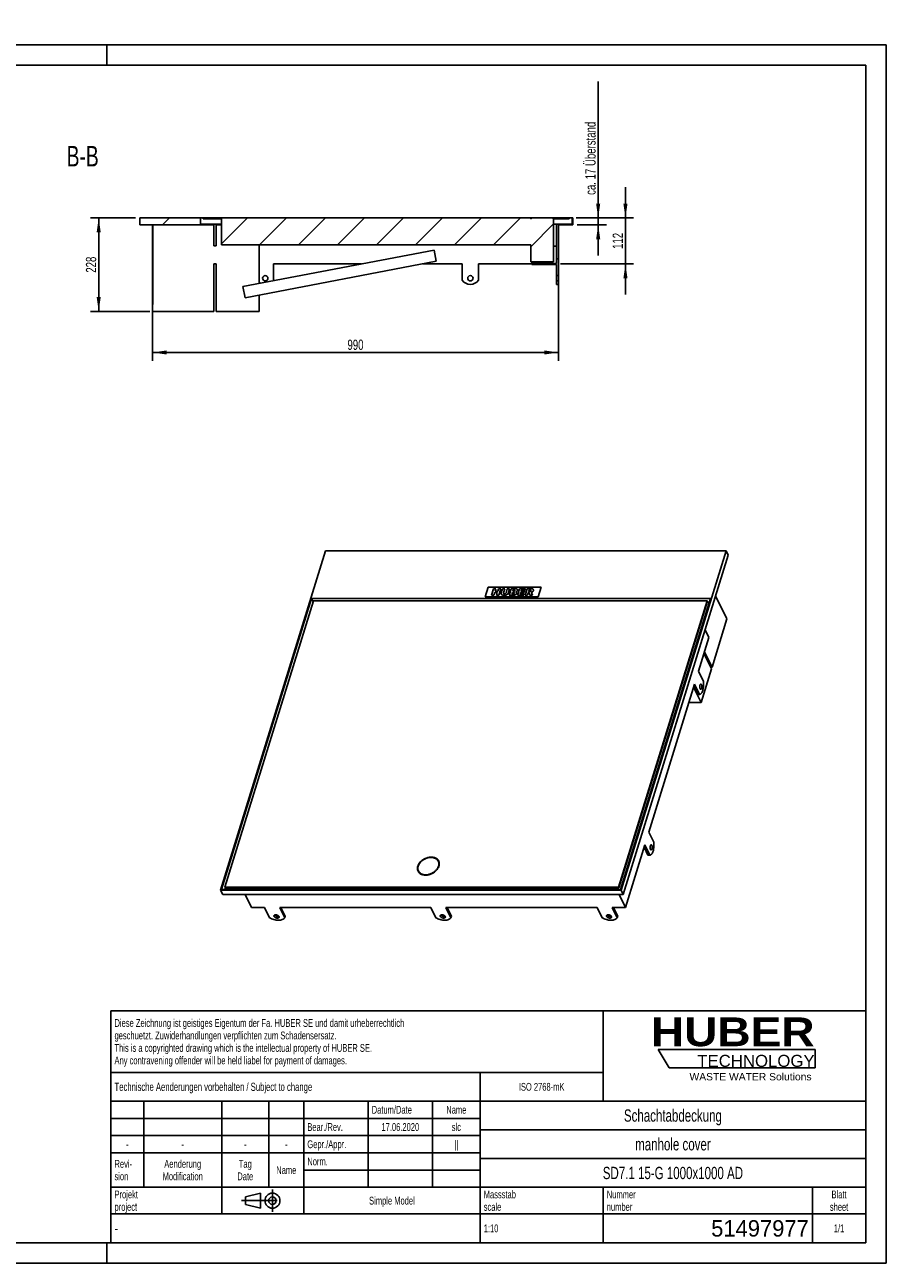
# Model space of a CAD drawing. Header units: millimetres. Extents: x 0 to 4200, y 0 to 3019.
# Tile 2 of 2: x 2100 to 4200, y 0 to 3019. Entities that reach past the tile are written whole.
import ezdxf

# ---------------------------------------------------------------- set-up
doc = ezdxf.new("R2010")
doc.units = ezdxf.units.MM
doc.header["$LTSCALE"] = 231
doc.linetypes.add('CENTER', pattern=[0.6, 0.375, -0.075, 0.075, -0.075])
doc.layers.get('0').update_dxf_attribs({"linetype": 'CONTINUOUS'})
for name, color, linetype in [('_2D-BEM', 7, 'CONTINUOUS'), ('_ACHSEN', 7, 'CONTINUOUS'), ('_KURVEN', 7, 'CONTINUOUS'), ('_ZEICHNUNGSELEM', 7, 'CONTINUOUS'), ('HUBER_Logo_BL2', 7, 'CONTINUOUS')]:
    doc.layers.add(name, color=color, linetype=linetype)
doc.styles.get("Standard").update_dxf_attribs({"font": 'txt', "width": 0.7})
doc.styles.add('TEXTSTYLE_2', font='ariblk.ttf')
doc.styles.add('TEXTSTYLE_3', font='arial.ttf')
doc.styles.add('TEXTSTYLE_4', font='txt', dxfattribs={"width": 0.8})
doc.styles.add('TEXTSTYLE_5', font='txt')
doc.dimstyles.new('DIMSTYLE_1', dxfattribs={"dimtxt": 25, "dimasz": 35, "dimexe": 2, "dimexo": 1, "dimtad": 1, "dimdec": 1, "dimtxsty": 'Standard', "dimblk": '_FILLED', "dimblk1": '_FILLED', "dimblk2": '_FILLED', "dimcen": 0.09, "dimadec": 1, "dimazin": 2, "dimtp": 0.5, "dimtm": 0.5, "dimtfac": 1, "dimtdec": 1, "dimtofl": 0, "dimtmove": 0, "dimatfit": 3, "dimldrblk": '_FILLED', "dimfxl": 1, "dimtolj": 1, "dimarcsym": 0})
doc.dimstyles.new('DIMSTYLE_3', dxfattribs={"dimtxt": 25, "dimasz": 35, "dimexe": 2, "dimexo": 1, "dimtad": 1, "dimdec": 1, "dimtxsty": 'Standard', "dimblk": '_FILLED', "dimblk1": '_FILLED', "dimblk2": '_FILLED', "dimcen": 0.09, "dimadec": 1, "dimazin": 2, "dimtp": 0.8, "dimtm": 0.8, "dimtfac": 1, "dimtdec": 1, "dimtofl": 0, "dimtmove": 0, "dimatfit": 3, "dimldrblk": '_FILLED', "dimfxl": 1, "dimtolj": 1, "dimarcsym": 0})
doc.dimstyles.new('DIMSTYLE_4', dxfattribs={"dimtxt": 25, "dimasz": 35, "dimexe": 2, "dimexo": 1, "dimtad": 1, "dimdec": 1, "dimtxsty": 'Standard', "dimblk": '_FILLED', "dimblk1": '_FILLED', "dimblk2": '_FILLED', "dimcen": 0.09, "dimadec": 1, "dimazin": 2, "dimtp": 0.3, "dimtm": 0.3, "dimtfac": 1, "dimtdec": 1, "dimtofl": 0, "dimtmove": 0, "dimatfit": 3, "dimldrblk": '_FILLED', "dimfxl": 1, "dimtolj": 1, "dimarcsym": 0})
doc.dimstyles.new('DIMSTYLE_5', dxfattribs={"dimtxt": 25, "dimasz": 35, "dimexe": 2, "dimexo": 1, "dimtad": 1, "dimdec": 1, "dimtxsty": 'Standard', "dimblk": '_FILLED', "dimblk1": '_FILLED', "dimblk2": '_FILLED', "dimcen": 0.09, "dimadec": 1, "dimazin": 2, "dimtp": 0.2, "dimtm": 0.2, "dimtfac": 1, "dimtdec": 1, "dimtofl": 0, "dimtmove": 0, "dimatfit": 3, "dimldrblk": '_FILLED', "dimfxl": 1, "dimtolj": 1, "dimarcsym": 0})

# ---------------------------------------------------------------- blocks, each defined once
blk = doc.blocks.new('HUBER_LOGO_BL2', base_point=(3837.5, 503.7))
at = {"layer": 'HUBER_Logo_BL2', "color": 5, "linetype": 'Continuous'}
for p, q in [((4026.4, 521), (3643.9, 521)), ((3643.9, 521), (3670.9, 476)), ((4026.4, 521), (4026.4, 476)), ((3670.9, 476), (4026.4, 476))]:
    blk.add_line(p, q, dxfattribs=at)
at = {"layer": 'HUBER_Logo_BL2', "color": 2, "linetype": 'Continuous', "attachment_point": 3, "line_spacing_factor": 0.78}
for s, insert, char_height, width, style in [('HUBER\\P\\fArial;\\H29.25;TECHNOLOGY ', (4025.4, 599.1), 70.2, 387.672, 'TEXTSTYLE_2'), ('WASTE WATER Solutions', (4018, 463.6), 18, 297.033, 'TEXTSTYLE_3')]:
    blk.add_mtext(s, dxfattribs=dict(at, insert=insert, char_height=char_height, width=width, style=style))
blk = doc.blocks.new('_FILLED')
at = {"color": 0, "linetype": 'ByBlock'}
blk.add_solid([(0, 0), (-1, 0.143), (-1, -0.143)], dxfattribs=at)
blk = doc.blocks.new('*D2')
at = {"layer": '_2D-BEM', "color": 2, "linetype": 'Continuous', "transparency": 16777216}
for p, q in [((2370.2, 2547.9), (2260.2, 2547.9)), ((2280.2, 2547.9), (2280.2, 2433.9)), ((2280.2, 2319.9), (2280.2, 2433.9)), ((2404.5, 2319.9), (2260.2, 2319.9))]:
    blk.add_line(p, q, dxfattribs=at)
at = {"layer": '_2D-BEM', "color": 2, "linetype": 'Continuous', "transparency": 16777216, "xscale": 35, "yscale": 35, "zscale": 35}
for p, rotation in [((2280.2, 2547.9), 90), ((2280.2, 2319.9), 270)]:
    blk.add_blockref('_FILLED', p, dxfattribs=dict(at, rotation=rotation))
at = {"layer": '_2D-BEM', "color": 2, "linetype": 'Continuous', "transparency": 16777216, "insert": (2249, 2433.9), "char_height": 25, "width": 88.393, "attachment_point": 2, "rotation": 90, "line_spacing_factor": 0.9}
blk.add_mtext('228', dxfattribs=at)
blk = doc.blocks.new('*D6')
at = {"layer": '_2D-BEM', "color": 2, "linetype": 'Continuous', "transparency": 16777216}
for p, q in [((3401.2, 2397.4), (3401.2, 2199.9)), ((2411.2, 2326.9), (2411.2, 2199.9)), ((2411.2, 2219.9), (2906.2, 2219.9)), ((3401.2, 2219.9), (2906.2, 2219.9))]:
    blk.add_line(p, q, dxfattribs=at)
at = {"layer": '_2D-BEM', "color": 2, "linetype": 'Continuous', "transparency": 16777216, "xscale": 35, "yscale": 35, "zscale": 35, "rotation": 180}
blk.add_blockref('_FILLED', (2411.2, 2219.9), dxfattribs=at)
at = {"layer": '_2D-BEM', "color": 2, "linetype": 'Continuous', "transparency": 16777216, "xscale": 35, "yscale": 35, "zscale": 35}
blk.add_blockref('_FILLED', (3401.2, 2219.9), dxfattribs=at)
at = {"layer": '_2D-BEM', "color": 2, "linetype": 'Continuous', "transparency": 16777216, "insert": (2906.2, 2251.2), "char_height": 25, "width": 88.393, "attachment_point": 2, "line_spacing_factor": 0.9}
blk.add_mtext('990', dxfattribs=at)
blk = doc.blocks.new('*D7')
at = {"layer": '_2D-BEM', "color": 2, "linetype": 'Continuous', "transparency": 16777216}
for p, q in [((3564.3, 2547.9), (3564.3, 2622.9)), ((3564.3, 2622.9), (3564.3, 2491.9)), ((3444.2, 2547.9), (3584.3, 2547.9)), ((3564.3, 2360.9), (3564.3, 2491.9)), ((3406.2, 2435.9), (3584.3, 2435.9)), ((3564.3, 2435.9), (3564.3, 2360.9))]:
    blk.add_line(p, q, dxfattribs=at)
at = {"layer": '_2D-BEM', "color": 2, "linetype": 'Continuous', "transparency": 16777216, "xscale": 35, "yscale": 35, "zscale": 35}
for p, rotation in [((3564.3, 2547.9), 270), ((3564.3, 2435.9), 90)]:
    blk.add_blockref('_FILLED', p, dxfattribs=dict(at, rotation=rotation))
at = {"layer": '_2D-BEM', "color": 2, "linetype": 'Continuous', "transparency": 16777216, "insert": (3533.1, 2491.9), "char_height": 25, "width": 72.321, "attachment_point": 2, "rotation": 90, "line_spacing_factor": 0.9}
blk.add_mtext('112', dxfattribs=at)
blk = doc.blocks.new('*D10')
at = {"layer": '_2D-BEM', "color": 2, "linetype": 'Continuous', "transparency": 16777216}
for p, q in [((3497.8, 2547.9), (3497.8, 2880.5)), ((3497.8, 2880.5), (3497.8, 2539.4)), ((3446.2, 2547.9), (3517.8, 2547.9)), ((3497.8, 2455.9), (3497.8, 2539.4)), ((3446.2, 2530.9), (3517.8, 2530.9)), ((3497.8, 2530.9), (3497.8, 2455.9))]:
    blk.add_line(p, q, dxfattribs=at)
at = {"layer": '_2D-BEM', "color": 2, "linetype": 'Continuous', "transparency": 16777216, "xscale": 35, "yscale": 35, "zscale": 35}
for p, rotation in [((3497.8, 2547.9), 270), ((3497.8, 2530.9), 90)]:
    blk.add_blockref('_FILLED', p, dxfattribs=dict(at, rotation=rotation))
at = {"layer": '_2D-BEM', "color": 2, "linetype": 'Continuous', "transparency": 16777216, "insert": (3466.5, 2604.1), "char_height": 25, "width": 414.643, "attachment_point": 1, "rotation": 90, "line_spacing_factor": 0.9}
blk.add_mtext('ca. 17 Überstand', dxfattribs=at)
blk = doc.blocks.new('PROJEKTIONSMETHODE_1_BL3', base_point=(2680, 152.5))
at = {"color": 2, "linetype": 'CENTER'}
for p, q in [((2628.7, 152.5), (2731.3, 152.5)), ((2703.8, 180), (2703.8, 125))]:
    blk.add_line(p, q, dxfattribs=at)
at = {"color": 2, "linetype": 'Continuous'}
for p, q in [((2637.8, 161.7), (2674.5, 170.8)), ((2637.8, 143.3), (2637.8, 161.7)), ((2674.5, 134.2), (2674.5, 170.8)), ((2637.8, 143.3), (2674.5, 134.2))]:
    blk.add_line(p, q, dxfattribs=at)
for radius in [18.3, 9.17]:
    blk.add_circle((2703.8, 152.5), radius, dxfattribs=at)
blk = doc.blocks.new('*T15')
at = {"color": 3, "linetype": 'Continuous'}
for p, q in [((0, 0), (1840, 0)), ((0, 0), (0, -565)), ((1200, 0), (1200, -220)), ((1840, 0), (1840, -565)), ((0, -150), (1200, -150)), ((900, -150), (900, -565)), ((0, -220), (1840, -220)), ((80, -220), (80, -430)), ((270, -220), (270, -495)), ((385, -220), (385, -430)), ((470, -220), (470, -495)), ((627, -220), (627, -430)), ((784, -220), (784, -430)), ((0, -262), (900, -262)), ((900, -290), (1840, -290)), ((0, -304), (900, -304)), ((0, -346), (900, -346)), ((900, -360), (1840, -360)), ((470, -388), (900, -388)), ((0, -430), (1840, -430)), ((1200, -430), (1200, -565)), ((1710, -430), (1710, -565)), ((0, -495), (1840, -495)), ((0, -565), (1840, -565))]:
    blk.add_line(p, q, dxfattribs=at)
at = {"layer": '_ZEICHNUNGSELEM', "color": 2, "linetype": 'Continuous', "line_spacing_factor": 0.96}
for s, insert, char_height, width, attachment_point in [('Diese Zeichnung ist geistiges Eigentum der Fa. HUBER SE und damit urheberrechtlich \\Pgeschuetzt. Zuwiderhandlungen verpflichten zum Schadensersatz.\\PThis is a copyrighted drawing which is the intellectual property of HUBER SE.\\PAny contravening offender will be held liabel for payment of damages.', (8.75, -19.9), 19, 2214.8571, 1), ('Technische Aenderungen vorbehalten / Subject to change', (8.75, -175), 20, 1524.7619, 1), ('ISO 2768-mK', (1050, -175.5), 19, 332.9524, 2), ('Datum/Date', (635.75, -231.5), 19, 292.2381, 1), ('Name', (842, -231.5), 19, 126.6667, 2), ('Schachtabdeckung', (1370, -240), 30, 680, 2), ('Bear./Rev.', (478.75, -273.5), 19, 272.3333, 1), ('17.06.2020', (705.5, -273.5), 19, 281.381, 2), ('slc', (842, -273.5), 19, 77.8095, 2), ('-', (40, -315.5), 19, 34.381, 2), ('-', (175, -315.5), 19, 34.381, 2), ('-', (327.5, -315.5), 19, 34.381, 2), ('-', (427.5, -315.5), 19, 34.381, 2), ('Gepr./Appr.', (478.75, -315.5), 19, 299.4762, 1), ('||', (842, -315.5), 19, 50.6667, 2), ('manhole cover', (1370, -310), 30, 564.2857, 2), ('Revi-\\Psion', (8.75, -363.3), 19, 138.4286, 1), ('Aenderung\\PModification', (175, -363.3), 19, 295.8571, 2), ('Norm. ', (478.75, -357.5), 19, 175.5238, 1), ('Tag\\PDate', (327.5, -363.3), 19, 110.381, 2), ('Name', (427.5, -378.5), 19, 126.6667, 2), ('SD7.1 15-G 1000x1000 AD', (1370, -380), 30, 1037.1429, 2), ('Projekt\\Pproject', (8.75, -437.8), 19, 183.6667, 1), ('Simple Model', (685, -453), 19, 328.4286, 2), ('Massstab\\Pscale', (908.75, -437.8), 19, 224.381, 1), ('Nummer\\Pnumber', (1208.75, -437.8), 19, 186.381, 1), ('Blatt\\Psheet', (1775, -437.8), 19, 130.2857, 2), ('1:10', (908.75, -520.5), 19, 94.0952, 1), ('1/1', (1775, -520.5), 19, 79.619, 2)]:
    blk.add_mtext(s, dxfattribs=dict(at, insert=insert, char_height=char_height, width=width, attachment_point=attachment_point))
for s, insert, char_height, width, attachment_point, style in [('51497977', (1701.25, -510), 40, 553.3333, 3, 'TEXTSTYLE_5'), ('-', (8.75, -517.5), 25, 18.3333, 1, 'TEXTSTYLE_4')]:
    blk.add_mtext(s, dxfattribs=dict(at, insert=insert, char_height=char_height, width=width, attachment_point=attachment_point, style=style))

msp = doc.modelspace()

# ---------------------------------------------------------------- hatches: boundary and pattern name
at = {"linetype": 'Continuous'}
h = msp.add_hatch(dxfattribs=at)
h.set_pattern_fill('B', color=2, scale=67.229537, angle=45, style=0, pattern_type=0)
h.set_pattern_definition([(45, (0, 0), (-47.5385, 47.5385), [])])
edge = h.paths.add_edge_path()
edge.add_line((2380.24, 2530.92), (2411.24, 2530.92))
edge.add_line((2380.24, 2530.92), (2380.24, 2547.92))
edge.add_line((2528.24, 2547.92), (2380.24, 2547.92))
edge.add_line((2528.24, 2532.92), (2528.24, 2547.92))
edge.add_line((2566.24, 2532.92), (2528.24, 2532.92))
edge.add_line((2566.24, 2479.92), (2566.24, 2532.92))
edge.add_line((2561.24, 2479.92), (2566.24, 2479.92))
edge.add_line((2561.24, 2479.92), (2561.24, 2530.92))
edge.add_line((2412.24, 2530.92), (2561.24, 2530.92))
edge.add_line((2412.24, 2336.92), (2412.24, 2530.92))
edge.add_line((2412.24, 2336.92), (2411.24, 2336.92))
edge.add_line((2411.24, 2530.92), (2411.24, 2336.92))
edge = h.paths.add_edge_path()
edge.add_line((3401.24, 2530.92), (3436.24, 2530.92))
edge.add_line((3401.24, 2530.92), (3401.24, 2407.42))
edge.add_line((3401.24, 2407.42), (3396.24, 2407.42))
edge.add_line((3396.24, 2407.42), (3396.24, 2434.42))
edge.add_line((3396.24, 2434.42), (3336.24, 2434.42))
edge.add_line((3336.24, 2434.42), (3336.24, 2436.42))
edge.add_line((3396.24, 2436.42), (3336.24, 2436.42))
edge.add_line((3396.24, 2436.42), (3396.24, 2532.92))
edge.add_line((3434.24, 2532.92), (3396.24, 2532.92))
edge.add_line((3434.24, 2532.92), (3434.24, 2547.92))
edge.add_line((3436.24, 2547.92), (3434.24, 2547.92))
edge.add_line((3436.24, 2547.92), (3436.24, 2530.92))
edge = h.paths.add_edge_path()
edge.add_line((3401.24, 2394.42), (3401.24, 2385.92))
edge.add_line((3401.24, 2385.92), (3396.24, 2385.92))
edge.add_line((3396.24, 2385.92), (3396.24, 2394.42))
edge.add_line((3401.24, 2394.42), (3396.24, 2394.42))
edge = h.paths.add_edge_path()
edge.add_line((3427.24, 2547.92), (3389.24, 2547.92))
edge.add_line((3427.24, 2545.92), (3427.24, 2547.92))
edge.add_line((3427.24, 2545.92), (3389.24, 2545.92))
edge.add_line((3389.24, 2545.92), (3389.24, 2547.92))
edge = h.paths.add_edge_path()
edge.add_line((3333.24, 2547.92), (2535.24, 2547.92))
edge.add_line((3333.24, 2545.92), (3333.24, 2547.92))
edge.add_line((3334.24, 2545.92), (3333.24, 2545.92))
edge.add_line((3334.24, 2547.92), (3334.24, 2545.92))
edge.add_line((3388.24, 2547.92), (3334.24, 2547.92))
edge.add_line((3388.24, 2547.92), (3388.24, 2545.92))
edge.add_line((3389.24, 2545.92), (3388.24, 2545.92))
edge.add_line((3389.24, 2440.92), (3389.24, 2545.92))
edge.add_line((3389.24, 2440.92), (3333.24, 2440.92))
edge.add_line((3333.24, 2440.92), (3333.24, 2481.92))
edge.add_line((2579.74, 2481.92), (3333.24, 2481.92))
edge.add_line((2579.74, 2545.92), (2579.74, 2481.92))
edge.add_line((2579.74, 2545.92), (2535.24, 2545.92))
edge.add_line((2535.24, 2545.92), (2535.24, 2547.92))

# ---------------------------------------------------------------- linework, layer by layer
at = {"color": 7, "linetype": 'Continuous'}
for p, q in [((0, 2970), (4200, 2970)), ((4200, 0), (4200, 2970)), ((2528.24, 2547.92), (2380.24, 2547.92)), ((2380.24, 2530.92), (2380.24, 2547.92)), ((2528.24, 2532.92), (2528.24, 2547.92)), ((2535.24, 2547.92), (2528.24, 2547.92)), ((3333.24, 2547.92), (2535.24, 2547.92)), ((2535.24, 2545.92), (2535.24, 2547.92)), ((2579.74, 2545.92), (2535.24, 2545.92)), ((2579.74, 2545.92), (2579.74, 2481.92)), ((3333.24, 2547.92), (3334.2, 2547.92)), ((3333.24, 2545.92), (3333.24, 2547.92)), ((3334.24, 2545.92), (3333.24, 2545.92)), ((3334.2, 2547.92), (3334.24, 2547.92)), ((3334.24, 2547.92), (3334.24, 2545.92)), ((3361.24, 2547.92), (3334.24, 2547.92)), ((3388.24, 2547.92), (3361.24, 2547.92)), ((3388.24, 2547.92), (3388.24, 2545.92)), ((3388.24, 2547.92), (3388.29, 2547.92)), ((3389.24, 2545.92), (3388.24, 2545.92)), ((3388.29, 2547.92), (3389.24, 2547.92)), ((3427.24, 2547.92), (3389.24, 2547.92)), ((3389.24, 2545.92), (3389.24, 2547.92)), ((3389.24, 2440.92), (3389.24, 2545.92)), ((3427.24, 2545.92), (3389.24, 2545.92)), ((3434.24, 2547.92), (3427.24, 2547.92)), ((3427.24, 2545.92), (3427.24, 2547.92)), ((3436.24, 2547.92), (3434.24, 2547.92)), ((3434.24, 2532.92), (3434.24, 2547.92)), ((3436.24, 2547.92), (3436.24, 2530.92)), ((2380.24, 2530.92), (2411.24, 2530.92)), ((2411.24, 2530.92), (2411.24, 2336.92)), ((2412.24, 2336.92), (2412.24, 2530.92)), ((2412.24, 2530.92), (2561.24, 2530.92)), ((2566.24, 2532.92), (2528.24, 2532.92)), ((2561.24, 2479.92), (2561.24, 2530.92)), ((2566.24, 2479.92), (2566.24, 2532.92)), ((2579.74, 2532.92), (2566.24, 2532.92)), ((2579.74, 2530.92), (2566.24, 2530.92)), ((3396.24, 2532.92), (3389.24, 2532.92)), ((3434.24, 2532.92), (3396.24, 2532.92)), ((3396.24, 2436.42), (3396.24, 2532.92)), ((3401.24, 2530.92), (3436.24, 2530.92)), ((3401.24, 2530.92), (3401.24, 2407.42)), ((2561.24, 2479.92), (2566.24, 2479.92)), ((2579.74, 2481.92), (3333.24, 2481.92)), ((2671.24, 2481.92), (2671.24, 2388.24)), ((3333.24, 2440.92), (3333.24, 2481.92)), ((3396.24, 2479.42), (3389.24, 2479.42)), ((2631.62, 2380.68), (3098.02, 2469.68)), ((3103.27, 2442.17), (3098.02, 2469.68)), ((2561.24, 2435.92), (2561.24, 2319.92)), ((2561.24, 2435.92), (2566.24, 2435.92)), ((2566.24, 2435.92), (2566.24, 2319.92)), ((2636.87, 2353.17), (3103.27, 2442.17)), ((3389.24, 2440.92), (3333.24, 2440.92)), ((3336.24, 2436.42), (3336.24, 2440.92)), ((3396.24, 2436.42), (3336.24, 2436.42)), ((3336.24, 2434.42), (3336.24, 2436.42)), ((3396.24, 2434.42), (3336.24, 2434.42)), ((3396.24, 2407.42), (3396.24, 2434.42)), ((3396.24, 2407.42), (3396.24, 2400.92)), ((3401.24, 2407.42), (3396.24, 2407.42)), ((3396.24, 2400.92), (3396.24, 2394.42)), ((3396.24, 2385.92), (3396.24, 2394.42)), ((3401.24, 2394.42), (3396.24, 2394.42)), ((3401.24, 2385.92), (3396.24, 2385.92)), ((3401.24, 2407.42), (3401.24, 2400.92)), ((3401.24, 2400.92), (3401.24, 2394.42)), ((3401.24, 2394.42), (3401.24, 2385.92)), ((2636.87, 2353.17), (2631.62, 2380.68)), ((2671.24, 2359.73), (2671.24, 2319.92)), ((2411.24, 2319.92), (2411.24, 2336.92)), ((2412.24, 2336.92), (2411.24, 2336.92)), ((2561.24, 2319.92), (2411.24, 2319.92)), ((2671.24, 2319.92), (2566.24, 2319.92)), ((2833.15, 1736.39), (2577.53, 909.19)), ((2833.15, 1736.39), (3809.48, 1736.39)), ((3553.86, 909.19), (3809.48, 1736.39)), ((3559.04, 898.63), (3814.66, 1725.82)), ((3814.66, 1725.82), (3809.48, 1736.39)), ((2799.17, 1620.45), (2579.86, 910.76)), ((2803.92, 1614.97), (2588, 916.24)), ((2803.13, 1612.39), (2799.17, 1620.45)), ((3771.81, 1620.45), (2799.17, 1620.45)), ((3763.67, 1614.97), (2803.92, 1614.97)), ((3547.75, 916.24), (3763.67, 1614.97)), ((3548.36, 915), (3764.28, 1613.73)), ((3552.5, 910.76), (3771.81, 1620.45)), ((3768.93, 1611.13), (3763.48, 1611.13)), ((3763.67, 1614.97), (3764.28, 1613.73)), ((3784.03, 1626.68), (3811.66, 1570.38)), ((3775.35, 1452.88), (3811.66, 1570.38)), ((3758.39, 1543.73), (3767.59, 1524.98)), ((3755.71, 1486.52), (3774.14, 1448.96)), ((3756.92, 1490.43), (3775.35, 1452.88)), ((3772.21, 1452.88), (3775.35, 1452.88)), ((3748.72, 1366.71), (3774.14, 1448.96)), ((3730.29, 1404.27), (3748.72, 1366.71)), ((3748.72, 1366.71), (3718.68, 1366.71)), ((3108.7, 978.59), (3108.09, 979.84)), ((3060.22, 954.81), (3059.61, 956.05)), ((2577.53, 909.19), (2582.72, 898.63)), ((2577.53, 909.19), (3553.86, 909.19)), ((2579.86, 910.76), (3552.5, 910.76)), ((2588.62, 915), (2587.32, 910.76)), ((2588, 916.24), (2588.61, 915)), ((2588, 916.24), (3547.75, 916.24)), ((2588.61, 915), (3548.36, 915)), ((3547.75, 916.24), (3548.36, 915)), ((3553.86, 909.19), (3559.04, 898.63)), ((2582.72, 898.63), (3559.04, 898.63)), ((2636.88, 898.63), (2652.41, 866.99)), ((3548.73, 898.63), (3564.26, 866.99)), ((0, 0), (4200, 0))]:
    msp.add_line(p, q, dxfattribs=at)
at = {"color": 3, "linetype": 'Continuous'}
for p, q in [((4200, 2970), (0, 2970)), ((2300, 2970), (2300, 2920)), ((4200, 2970), (4200, 0)), ((2300, 0), (2300, 50)), ((4200, 0), (0, 0))]:
    msp.add_line(p, q, dxfattribs=at)
at = {"color": 5, "linetype": 'Continuous'}
for p, q in [((4150, 2920), (50, 2920)), ((4150, 50), (4150, 2920)), ((50, 50), (4150, 50))]:
    msp.add_line(p, q, dxfattribs=at)
at = {"color": 7, "linetype": 'Continuous'}
for points, knots in [([(3058.64, 966.71), (3058.21, 964.89), (3057.95, 962.08), (3058.6, 958.5), (3059.23, 956.83), (3059.61, 956.05)], [0, 0, 0, 0, 0.5135219, 0.7587219, 1, 1, 1, 1]), ([(3090.39, 989.09), (3086.88, 989.09), (3081.51, 988.14), (3074.88, 985.39), (3070.2, 982.59), (3066.06, 979.19), (3061.65, 974.22), (3059.37, 969.75), (3058.64, 966.71)], [0, 0, 0, 0, 0.2544452, 0.3868468, 0.5190715, 0.6485497, 0.7730149, 1, 1, 1, 1]), ([(3077.31, 946.79), (3079.63, 946.79), (3084.36, 947.35), (3091.19, 949.62), (3097.5, 953.17), (3102.86, 957.78), (3106.89, 963.13), (3109.29, 968.86), (3109.75, 973.76), (3109.11, 977.37), (3108.48, 979.05), (3108.09, 979.84)], [0, 0, 0, 0, 0.1326395, 0.2708734, 0.4100994, 0.5455252, 0.673105, 0.7905136, 0.8981194, 0.9494753, 1, 1, 1, 1]), ([(3108.09, 979.84), (3107.39, 981.26), (3105.43, 983.95), (3101.25, 986.92), (3096.09, 988.72), (3092.33, 989.09), (3090.39, 989.09)], [0, 0, 0, 0, 0.2268552, 0.4650458, 0.7220539, 1, 1, 1, 1]), ([(3109.77, 968.37), (3110.14, 970.12), (3110.34, 972.81), (3109.68, 976.24), (3109.07, 977.84), (3108.7, 978.59)], [0, 0, 0, 0, 0.5126364, 0.75814, 1, 1, 1, 1]), ([(3059.61, 956.05), (3060.31, 954.62), (3062.27, 951.93), (3066.45, 948.97), (3071.61, 947.17), (3075.37, 946.79), (3077.31, 946.79)], [0, 0, 0, 0, 0.2268552, 0.4650458, 0.7220539, 1, 1, 1, 1]), ([(3060.22, 954.81), (3060.59, 954.05), (3061.48, 952.6), (3063.78, 949.98), (3066.02, 948.49), (3067.63, 947.72)], [0, 0, 0, 0, 0.2418978, 0.4874212, 1, 1, 1, 1])]:
    msp.add_open_spline(points, degree=3, knots=knots, dxfattribs=at)
at = {"layer": '_ACHSEN', "color": 7, "linetype": 'Continuous'}
for p, q in [((2921.14, 2435.92), (2706.24, 2435.92)), ((2706.24, 2435.92), (2706.24, 2395.92)), ((3166.24, 2435.92), (3070.52, 2435.92)), ((3166.24, 2395.92), (3166.24, 2435.92)), ((3336.24, 2435.92), (3206.24, 2435.92)), ((3206.24, 2435.92), (3206.24, 2395.92)), ((3742.18, 1442.74), (3767.59, 1524.98)), ((3754.38, 1417.87), (3742.18, 1442.74)), ((3621.14, 1051.07), (3732.49, 1411.4)), ((3730.71, 1405.64), (3740.09, 1386.54)), ((3732.49, 1411.4), (3744.69, 1386.54)), ((3740.09, 1386.54), (3740.36, 1386.53)), ((3740.09, 1386.54), (3740.36, 1386.54)), ((3740.36, 1386.54), (3744.69, 1386.54)), ((3740.36, 1386.53), (3744.69, 1386.53)), ((3744.69, 1386.54), (3744.96, 1386.53)), ((3633.34, 1026.21), (3621.14, 1051.07)), ((3564.26, 866.99), (3611.46, 1019.74)), ((3609.68, 1013.98), (3619.06, 994.87)), ((3611.46, 1019.74), (3623.66, 994.87)), ((3619.06, 994.87), (3619.32, 994.86)), ((3619.06, 994.87), (3619.32, 994.87)), ((3619.32, 994.87), (3623.66, 994.87)), ((3619.32, 994.86), (3623.66, 994.86)), ((3623.66, 994.87), (3623.93, 994.86)), ((2652.41, 866.99), (2684.64, 866.99)), ((2696.85, 842.13), (2684.64, 866.99)), ((2721.49, 866.99), (3089.91, 866.99)), ((2721.49, 866.99), (2733.69, 842.13)), ((2724.62, 866.99), (2734.9, 846.04)), ((2734.9, 846.04), (2733.69, 842.13)), ((3102.11, 842.13), (3089.91, 866.99)), ((3126.75, 866.99), (3495.18, 866.99)), ((3126.75, 866.99), (3138.95, 842.13)), ((3129.89, 866.99), (3140.16, 846.04)), ((3140.16, 846.04), (3138.95, 842.13)), ((3507.38, 842.13), (3495.18, 866.99)), ((3532.02, 866.99), (3564.26, 866.99)), ((3532.02, 866.99), (3544.22, 842.13)), ((3535.15, 866.99), (3545.43, 846.04)), ((3545.43, 846.04), (3544.22, 842.13))]:
    msp.add_line(p, q, dxfattribs=at)
for centre, radius, start, end in [((2686.24, 2410.92), 25, 233.11989, 241.96919), ((2686.24, 2400.92), 6.5, 0, 180), ((2686.24, 2400.92), 6.5, 180, 360), ((2686.24, 2410.92), 25, 319.62979, 323.1301), ((3186.24, 2410.92), 25, 216.8699, 323.1301), ((3186.24, 2400.92), 6.5, 0, 180), ((3186.24, 2400.92), 6.5, 180, 360), ((3096.46, 972.59), 14.63, 28.99455, 31.55826), ((3072.46, 960.81), 14.63, 200.71837, 203.41828)]:
    msp.add_arc(centre, radius, start, end, dxfattribs=at)
for points, knots in [([(3744.96, 1386.53), (3745.33, 1386.53), (3746.11, 1386.65), (3747.23, 1387.16), (3748.3, 1387.99), (3749.32, 1389.12), (3750.29, 1390.53), (3751.53, 1392.89), (3752.82, 1396.44), (3753.93, 1401.27), (3754.59, 1406.62), (3754.77, 1412.22), (3754.57, 1416), (3754.38, 1417.87)], [0, 0, 0, 0, 0.0320909, 0.0663809, 0.1045936, 0.1478169, 0.1965893, 0.2510425, 0.3760549, 0.5194733, 0.6757786, 0.8383315, 1, 1, 1, 1]), ([(3746.44, 1400.22), (3746.21, 1400.69), (3745.84, 1401.77), (3745.54, 1403.55), (3745.44, 1405.48), (3745.57, 1407.4), (3745.92, 1409.13), (3746.38, 1410.37), (3746.85, 1411.11), (3747.21, 1411.5), (3747.6, 1411.75), (3747.88, 1411.81), (3748.01, 1411.81)], [0, 0, 0, 0, 0.1234689, 0.2691155, 0.4261621, 0.5821151, 0.7246376, 0.8434609, 0.8921078, 0.933464, 0.9686066, 1, 1, 1, 1]), ([(3745.71, 1408.01), (3745.87, 1407.12), (3746.01, 1405.31), (3745.87, 1403.51), (3745.71, 1402.62)], [0, 0, 0, 0, 0.4999864, 1, 1, 1, 1]), ([(3748.01, 1398.81), (3747.87, 1398.81), (3747.56, 1398.88), (3747.14, 1399.18), (3746.75, 1399.64), (3746.54, 1400.01), (3746.44, 1400.22)], [0, 0, 0, 0, 0.1954426, 0.4179159, 0.6840526, 1, 1, 1, 1]), ([(3748.01, 1411.81), (3748.15, 1411.81), (3748.47, 1411.74), (3748.88, 1411.45), (3749.27, 1410.99), (3749.48, 1410.61), (3749.58, 1410.4)], [0, 0, 0, 0, 0.1954426, 0.4179159, 0.6840526, 1, 1, 1, 1]), ([(3749.58, 1410.4), (3749.81, 1409.94), (3750.18, 1408.85), (3750.49, 1407.08), (3750.58, 1405.14), (3750.45, 1403.22), (3750.11, 1401.49), (3749.65, 1400.26), (3749.17, 1399.51), (3748.81, 1399.12), (3748.43, 1398.87), (3748.14, 1398.81), (3748.01, 1398.81)], [0, 0, 0, 0, 0.1234689, 0.2691155, 0.4261621, 0.5821151, 0.7246376, 0.8434609, 0.8921078, 0.933464, 0.9686066, 1, 1, 1, 1]), ([(3623.93, 994.86), (3624.3, 994.86), (3625.08, 994.98), (3626.2, 995.5), (3627.27, 996.33), (3628.29, 997.46), (3629.25, 998.87), (3630.5, 1001.22), (3631.79, 1004.77), (3632.9, 1009.6), (3633.56, 1014.96), (3633.74, 1020.56), (3633.54, 1024.33), (3633.34, 1026.21)], [0, 0, 0, 0, 0.0320909, 0.0663809, 0.1045936, 0.1478169, 0.1965893, 0.2510425, 0.3760549, 0.5194733, 0.6757786, 0.8383315, 1, 1, 1, 1]), ([(3625.4, 1008.56), (3625.17, 1009.02), (3624.81, 1010.11), (3624.5, 1011.88), (3624.41, 1013.82), (3624.54, 1015.74), (3624.88, 1017.47), (3625.34, 1018.7), (3625.81, 1019.45), (3626.17, 1019.84), (3626.56, 1020.09), (3626.85, 1020.15), (3626.98, 1020.15)], [0, 0, 0, 0, 0.1234689, 0.2691155, 0.4261621, 0.5821151, 0.7246376, 0.8434609, 0.8921078, 0.933464, 0.9686066, 1, 1, 1, 1]), ([(3624.68, 1016.34), (3624.83, 1015.46), (3624.97, 1013.65), (3624.83, 1011.84), (3624.68, 1010.96)], [0, 0, 0, 0, 0.4999864, 1, 1, 1, 1]), ([(3626.98, 1007.15), (3626.83, 1007.15), (3626.52, 1007.22), (3626.1, 1007.52), (3625.72, 1007.97), (3625.51, 1008.35), (3625.4, 1008.56)], [0, 0, 0, 0, 0.1954426, 0.4179159, 0.6840526, 1, 1, 1, 1]), ([(3626.98, 1020.15), (3627.12, 1020.15), (3627.43, 1020.08), (3627.85, 1019.78), (3628.24, 1019.32), (3628.45, 1018.95), (3628.55, 1018.74)], [0, 0, 0, 0, 0.1954426, 0.4179159, 0.6840526, 1, 1, 1, 1]), ([(3628.55, 1018.74), (3628.78, 1018.27), (3629.15, 1017.19), (3629.45, 1015.42), (3629.55, 1013.48), (3629.42, 1011.56), (3629.07, 1009.83), (3628.61, 1008.6), (3628.14, 1007.85), (3627.78, 1007.46), (3627.39, 1007.21), (3627.11, 1007.15), (3626.98, 1007.15)], [0, 0, 0, 0, 0.1234689, 0.2691155, 0.4261621, 0.5821151, 0.7246376, 0.8434609, 0.8921078, 0.933464, 0.9686066, 1, 1, 1, 1]), ([(3058.06, 967.94), (3057.73, 966.88), (3057.25, 964.74), (3057.1, 961.52), (3057.56, 958.44), (3058.27, 956.51), (3058.71, 955.61)], [0, 0, 0, 0, 0.264425, 0.5170838, 0.7609157, 1, 1, 1, 1]), ([(3058.54, 966.27), (3058.03, 964.49), (3057.63, 961.73), (3058, 958.13), (3058.47, 956.44), (3058.77, 955.63)], [0, 0, 0, 0, 0.514924, 0.7600692, 1, 1, 1, 1]), ([(3108.99, 980.28), (3108.51, 981.24), (3107.34, 983.09), (3104.98, 985.45), (3102.09, 987.35), (3098.75, 988.76), (3095.05, 989.63), (3089.64, 990.08), (3082.53, 989.21), (3075.69, 986.65), (3070.6, 983.68), (3066.01, 980.24), (3061.31, 975.22), (3058.81, 970.38), (3058.06, 967.94)], [0, 0, 0, 0, 0.0507441, 0.1026258, 0.1566029, 0.2133314, 0.2731225, 0.335958, 0.4690679, 0.6082314, 0.678196, 0.7472222, 0.8792136, 1, 1, 1, 1]), ([(3058.71, 955.61), (3059.19, 954.65), (3060.36, 952.8), (3062.72, 950.44), (3065.61, 948.53), (3068.95, 947.13), (3072.65, 946.25), (3078.06, 945.8), (3085.17, 946.68), (3092.01, 949.24), (3097.1, 952.2), (3101.69, 955.65), (3106.39, 960.67), (3108.89, 965.5), (3109.64, 967.94)], [0, 0, 0, 0, 0.0507441, 0.1026258, 0.1566029, 0.2133314, 0.2731225, 0.335958, 0.4690679, 0.6082314, 0.678196, 0.7472222, 0.8792136, 1, 1, 1, 1]), ([(3108.93, 980.24), (3108.02, 981.72), (3105.58, 984.45), (3102.4, 986.24), (3100.68, 986.93)], [0, 0, 0, 0, 0.4842378, 1, 1, 1, 1]), ([(3109.64, 967.94), (3109.97, 969.01), (3110.45, 971.14), (3110.59, 974.36), (3110.14, 977.45), (3109.43, 979.37), (3108.99, 980.28)], [0, 0, 0, 0, 0.264425, 0.5170838, 0.7609157, 1, 1, 1, 1]), ([(2707.53, 847.15), (2707.44, 846.86), (2707.39, 846.18), (2707.6, 845.54), (2707.75, 845.23)], [0, 0, 0, 0, 0.4740095, 1, 1, 1, 1]), ([(2719.73, 845.23), (2719.49, 845.72), (2718.74, 846.67), (2717.23, 847.81), (2715.36, 848.68), (2713.33, 849.21), (2711.35, 849.34), (2709.82, 849.08), (2708.81, 848.65), (2708.22, 848.24), (2707.78, 847.74), (2707.59, 847.35), (2707.53, 847.15)], [0, 0, 0, 0, 0.1137565, 0.247137, 0.393341, 0.542281, 0.6832493, 0.8074179, 0.8618928, 0.9113661, 0.9568207, 1, 1, 1, 1]), ([(2709.16, 848.79), (2709.39, 848.44), (2709.96, 847.75), (2711.47, 846.54), (2713.81, 845.46), (2716.36, 845.03), (2718.28, 845.18), (2719.15, 845.42), (2719.53, 845.59)], [0, 0, 0, 0, 0.1084065, 0.2304487, 0.5000157, 0.7695735, 0.8916053, 1, 1, 1, 1]), ([(3112.8, 847.15), (3112.71, 846.86), (3112.66, 846.18), (3112.87, 845.54), (3113.02, 845.23)], [0, 0, 0, 0, 0.4740095, 1, 1, 1, 1]), ([(3125, 845.23), (3124.76, 845.72), (3124.01, 846.67), (3122.5, 847.81), (3120.63, 848.68), (3118.6, 849.21), (3116.61, 849.34), (3115.08, 849.08), (3114.08, 848.65), (3113.49, 848.24), (3113.05, 847.74), (3112.86, 847.35), (3112.8, 847.15)], [0, 0, 0, 0, 0.1137565, 0.247137, 0.393341, 0.542281, 0.6832493, 0.8074179, 0.8618928, 0.9113661, 0.9568207, 1, 1, 1, 1]), ([(3114.43, 848.79), (3114.65, 848.44), (3115.23, 847.75), (3116.73, 846.54), (3119.08, 845.46), (3121.62, 845.03), (3123.55, 845.18), (3124.41, 845.42), (3124.8, 845.59)], [0, 0, 0, 0, 0.1084065, 0.2304487, 0.5000157, 0.7695735, 0.8916053, 1, 1, 1, 1]), ([(3518.06, 847.15), (3517.97, 846.86), (3517.92, 846.18), (3518.14, 845.54), (3518.29, 845.23)], [0, 0, 0, 0, 0.4740095, 1, 1, 1, 1]), ([(3530.26, 845.23), (3530.02, 845.72), (3529.28, 846.67), (3527.76, 847.81), (3525.9, 848.68), (3523.87, 849.21), (3521.88, 849.34), (3520.35, 849.08), (3519.35, 848.65), (3518.76, 848.24), (3518.31, 847.74), (3518.13, 847.35), (3518.06, 847.15)], [0, 0, 0, 0, 0.1137565, 0.247137, 0.393341, 0.542281, 0.6832493, 0.8074179, 0.8618928, 0.9113661, 0.9568207, 1, 1, 1, 1]), ([(3519.7, 848.79), (3519.92, 848.44), (3520.49, 847.75), (3522, 846.54), (3524.35, 845.46), (3526.89, 845.03), (3528.82, 845.18), (3529.68, 845.42), (3530.06, 845.59)], [0, 0, 0, 0, 0.1084065, 0.2304487, 0.5000157, 0.7695735, 0.8916053, 1, 1, 1, 1]), ([(2733.69, 842.13), (2733.07, 841.12), (2731.29, 839.26), (2727.69, 837.32), (2723.25, 836.15), (2718.18, 835.77), (2712.73, 836.21), (2707.17, 837.43), (2701.8, 839.38), (2698.43, 841.14), (2696.85, 842.13)], [0, 0, 0, 0, 0.0887563, 0.1893653, 0.3041876, 0.4323167, 0.5706581, 0.7147878, 0.8596219, 1, 1, 1, 1]), ([(2707.75, 845.23), (2707.99, 844.75), (2708.74, 843.8), (2710.25, 842.66), (2712.12, 841.78), (2714.15, 841.26), (2716.14, 841.13), (2717.67, 841.38), (2718.67, 841.82), (2719.26, 842.23), (2719.7, 842.73), (2719.89, 843.12), (2719.95, 843.31)], [0, 0, 0, 0, 0.1137565, 0.247137, 0.393341, 0.542281, 0.6832493, 0.8074179, 0.8618928, 0.9113661, 0.9568207, 1, 1, 1, 1]), ([(2719.95, 843.31), (2720.04, 843.61), (2720.09, 844.29), (2719.88, 844.92), (2719.73, 845.23)], [0, 0, 0, 0, 0.4740095, 1, 1, 1, 1]), ([(3138.95, 842.13), (3138.33, 841.12), (3136.56, 839.26), (3132.96, 837.32), (3128.52, 836.15), (3123.45, 835.77), (3117.99, 836.21), (3112.44, 837.43), (3107.06, 839.38), (3103.69, 841.14), (3102.11, 842.13)], [0, 0, 0, 0, 0.0887563, 0.1893653, 0.3041876, 0.4323167, 0.5706581, 0.7147878, 0.8596219, 1, 1, 1, 1]), ([(3113.02, 845.23), (3113.26, 844.75), (3114.01, 843.8), (3115.52, 842.66), (3117.39, 841.78), (3119.42, 841.26), (3121.4, 841.13), (3122.93, 841.38), (3123.94, 841.82), (3124.53, 842.23), (3124.97, 842.73), (3125.16, 843.12), (3125.22, 843.31)], [0, 0, 0, 0, 0.1137565, 0.247137, 0.393341, 0.542281, 0.6832493, 0.8074179, 0.8618928, 0.9113661, 0.9568207, 1, 1, 1, 1]), ([(3125.22, 843.31), (3125.31, 843.61), (3125.36, 844.29), (3125.15, 844.92), (3125, 845.23)], [0, 0, 0, 0, 0.4740095, 1, 1, 1, 1]), ([(3544.22, 842.13), (3543.6, 841.12), (3541.82, 839.26), (3538.23, 837.32), (3533.79, 836.15), (3528.71, 835.77), (3523.26, 836.21), (3517.7, 837.43), (3512.33, 839.38), (3508.96, 841.14), (3507.38, 842.13)], [0, 0, 0, 0, 0.0887563, 0.1893653, 0.3041876, 0.4323167, 0.5706581, 0.7147878, 0.8596219, 1, 1, 1, 1]), ([(3518.29, 845.23), (3518.53, 844.75), (3519.27, 843.8), (3520.79, 842.66), (3522.65, 841.78), (3524.68, 841.26), (3526.67, 841.13), (3528.2, 841.38), (3529.2, 841.82), (3529.8, 842.23), (3530.24, 842.73), (3530.42, 843.12), (3530.49, 843.31)], [0, 0, 0, 0, 0.1137565, 0.247137, 0.393341, 0.542281, 0.6832493, 0.8074179, 0.8618928, 0.9113661, 0.9568207, 1, 1, 1, 1]), ([(3530.49, 843.31), (3530.58, 843.61), (3530.63, 844.29), (3530.41, 844.92), (3530.26, 845.23)], [0, 0, 0, 0, 0.4740095, 1, 1, 1, 1])]:
    msp.add_open_spline(points, degree=3, knots=knots, dxfattribs=at)
at = {"layer": '_KURVEN', "color": 4, "linetype": 'Continuous'}
for p, q in [((3222.23, 1624.37), (3229.49, 1647.87)), ((3229.49, 1647.87), (3358.44, 1647.87)), ((3242.93, 1643.95), (3238.09, 1628.29)), ((3248.62, 1643.95), (3242.93, 1643.95)), ((3243.78, 1628.29), (3245.74, 1634.63)), ((3245.74, 1634.63), (3251.96, 1634.63)), ((3246.93, 1638.47), (3248.62, 1643.95)), ((3253.15, 1638.47), (3246.93, 1638.47)), ((3251.96, 1634.63), (3250, 1628.29)), ((3254.84, 1643.95), (3253.15, 1638.47)), ((3260.56, 1643.95), (3254.84, 1643.95)), ((3255.72, 1628.29), (3260.56, 1643.95)), ((3264.35, 1643.95), (3261.47, 1634.61)), ((3270.03, 1643.95), (3264.35, 1643.95)), ((3267.08, 1634.39), (3270.03, 1643.95)), ((3276.33, 1643.95), (3273.37, 1634.39)), ((3282.01, 1643.95), (3276.33, 1643.95)), ((3279.12, 1634.61), (3282.01, 1643.95)), ((3285.79, 1643.95), (3280.95, 1628.29)), ((3296.45, 1643.95), (3285.79, 1643.95)), ((3287.73, 1631.65), (3288.71, 1634.83)), ((3290.64, 1631.65), (3287.73, 1631.65)), ((3288.71, 1634.83), (3291.6, 1634.83)), ((3289.64, 1637.81), (3290.55, 1640.78)), ((3292.11, 1637.81), (3289.64, 1637.81)), ((3290.55, 1640.78), (3293.07, 1640.78)), ((3305.78, 1643.95), (3300.94, 1628.29)), ((3321.04, 1643.95), (3305.78, 1643.95)), ((3307.74, 1631.84), (3308.7, 1634.92)), ((3317.57, 1631.84), (3307.74, 1631.84)), ((3308.7, 1634.92), (3317.56, 1634.92)), ((3309.69, 1638.12), (3310.45, 1640.61)), ((3318.54, 1638.12), (3309.69, 1638.12)), ((3310.45, 1640.61), (3320, 1640.61)), ((3316.47, 1628.29), (3317.57, 1631.84)), ((3317.56, 1634.92), (3318.54, 1638.12)), ((3324.46, 1643.95), (3319.61, 1628.29)), ((3320, 1640.61), (3321.04, 1643.95)), ((3333.94, 1643.95), (3324.46, 1643.95)), ((3325.33, 1628.29), (3327.3, 1634.65)), ((3327.3, 1634.65), (3327.8, 1634.65)), ((3328.21, 1637.61), (3329.2, 1640.79)), ((3330.61, 1637.61), (3328.21, 1637.61)), ((3329.2, 1640.79), (3331.7, 1640.79)), ((3329.74, 1633.08), (3331.3, 1628.29)), ((3337.73, 1628.29), (3336.37, 1632.82)), ((3358.44, 1647.87), (3351.18, 1624.37)), ((3351.18, 1624.37), (3222.23, 1624.37)), ((3238.09, 1628.29), (3243.78, 1628.29)), ((3250, 1628.29), (3255.72, 1628.29)), ((3280.95, 1628.29), (3290.78, 1628.29)), ((3300.94, 1628.29), (3316.47, 1628.29)), ((3319.61, 1628.29), (3325.33, 1628.29)), ((3331.3, 1628.29), (3337.73, 1628.29))]:
    msp.add_line(p, q, dxfattribs=at)
for points in [[(3261.17, 1631.96), (3261.14, 1632.97), (3261.23, 1633.84), (3261.47, 1634.61)], [(3261.83, 1630.16), (3261.42, 1630.75), (3261.2, 1631.34), (3261.17, 1631.96)], [(3263.37, 1628.81), (3262.75, 1629.13), (3262.24, 1629.58), (3261.83, 1630.16)], [(3267.08, 1634.39), (3266.81, 1633.54), (3266.89, 1632.87), (3267.29, 1632.39)], [(3267.29, 1632.39), (3267.69, 1631.91), (3268.4, 1631.68), (3269.39, 1631.68)], [(3269.39, 1631.68), (3270.37, 1631.68), (3271.21, 1631.91), (3271.91, 1632.38)], [(3271.91, 1632.38), (3272.61, 1632.85), (3273.11, 1633.52), (3273.37, 1634.39)], [(3277.8, 1632), (3277.21, 1631.17), (3276.46, 1630.46), (3275.54, 1629.84)], [(3279.12, 1634.61), (3278.84, 1633.68), (3278.39, 1632.82), (3277.8, 1632)], [(3290.64, 1631.65), (3291.62, 1631.65), (3292.35, 1631.79), (3292.84, 1632.09)], [(3293.56, 1634.4), (3293.24, 1634.68), (3292.6, 1634.83), (3291.6, 1634.83)], [(3292.11, 1637.81), (3292.99, 1637.81), (3293.65, 1637.94), (3294.08, 1638.19)], [(3292.84, 1632.09), (3293.34, 1632.39), (3293.66, 1632.79), (3293.82, 1633.29)], [(3294.76, 1640.4), (3294.48, 1640.65), (3293.92, 1640.78), (3293.07, 1640.78)], [(3293.82, 1633.29), (3293.96, 1633.75), (3293.87, 1634.12), (3293.56, 1634.4)], [(3294.08, 1638.19), (3294.51, 1638.45), (3294.8, 1638.84), (3294.95, 1639.33)], [(3294.95, 1639.33), (3295.09, 1639.78), (3295.03, 1640.14), (3294.76, 1640.4)], [(3298.01, 1630.55), (3297.36, 1629.9), (3296.6, 1629.39), (3295.71, 1629.01)], [(3296.45, 1643.95), (3298.22, 1643.95), (3299.46, 1643.58), (3300.18, 1642.83)], [(3299.01, 1637.67), (3298.41, 1637.22), (3297.64, 1636.88), (3296.69, 1636.62)], [(3296.69, 1636.62), (3297.93, 1636.35), (3298.75, 1635.89), (3299.18, 1635.22)], [(3299.35, 1632.74), (3299.1, 1631.93), (3298.65, 1631.19), (3298.01, 1630.55)], [(3300.76, 1640.05), (3300.47, 1639.12), (3299.89, 1638.33), (3299.01, 1637.67)], [(3299.18, 1635.22), (3299.6, 1634.56), (3299.66, 1633.74), (3299.35, 1632.74)], [(3300.18, 1642.83), (3300.91, 1642.08), (3301.1, 1641.15), (3300.76, 1640.05)], [(3329.07, 1634.27), (3328.74, 1634.52), (3328.31, 1634.65), (3327.8, 1634.65)], [(3329.74, 1633.08), (3329.54, 1633.69), (3329.32, 1634.09), (3329.07, 1634.27)], [(3330.61, 1637.61), (3330.86, 1637.61), (3331.39, 1637.67), (3332.19, 1637.81)], [(3333.69, 1640.38), (3333.4, 1640.65), (3332.73, 1640.79), (3331.7, 1640.79)], [(3332.19, 1637.81), (3332.58, 1637.88), (3332.93, 1638.04), (3333.26, 1638.31)], [(3333.26, 1638.31), (3333.57, 1638.57), (3333.79, 1638.88), (3333.9, 1639.22)], [(3333.9, 1639.22), (3334.06, 1639.72), (3333.99, 1640.11), (3333.69, 1640.38)], [(3336.11, 1635.81), (3335.55, 1635.57), (3334.82, 1635.36), (3333.91, 1635.2)], [(3333.91, 1635.2), (3334.53, 1635), (3334.97, 1634.81), (3335.22, 1634.62)], [(3333.94, 1643.95), (3335.7, 1643.95), (3337.01, 1643.83), (3337.86, 1643.57)], [(3335.22, 1634.62), (3335.39, 1634.49), (3335.61, 1634.22), (3335.88, 1633.79)], [(3335.88, 1633.79), (3336.14, 1633.37), (3336.3, 1633.05), (3336.37, 1632.82)], [(3338.38, 1637.35), (3337.75, 1636.72), (3336.99, 1636.21), (3336.11, 1635.81)], [(3337.86, 1643.57), (3338.71, 1643.31), (3339.3, 1642.83), (3339.66, 1642.14)], [(3339.74, 1639.61), (3339.47, 1638.73), (3339.01, 1637.98), (3338.38, 1637.35)], [(3339.66, 1642.14), (3340.02, 1641.44), (3340.04, 1640.6), (3339.74, 1639.61)], [(3265.83, 1628.18), (3264.8, 1628.29), (3263.97, 1628.49), (3263.37, 1628.81)], [(3268.72, 1628.02), (3267.81, 1628.02), (3266.85, 1628.07), (3265.83, 1628.18)], [(3272.86, 1628.54), (3271.65, 1628.2), (3270.26, 1628.02), (3268.72, 1628.02)], [(3275.54, 1629.84), (3274.62, 1629.22), (3273.73, 1628.79), (3272.86, 1628.54)], [(3293.39, 1628.5), (3292.07, 1628.35), (3291.19, 1628.29), (3290.78, 1628.29)], [(3295.71, 1629.01), (3295.16, 1628.78), (3294.38, 1628.61), (3293.39, 1628.5)]]:
    msp.add_open_spline(points, degree=3, dxfattribs=at)

# ---------------------------------------------------------------- block references
msp.add_blockref('*T15', (2310, 615))
at = {"color": 2, "linetype": 'Continuous'}
msp.add_blockref('PROJEKTIONSMETHODE_1_BL3', (2680, 152.5), dxfattribs=at)
at = {"layer": 'HUBER_Logo_BL2'}
msp.add_blockref('HUBER_LOGO_BL2', (3837.5, 503.74), dxfattribs=at)

# ---------------------------------------------------------------- texts
at = {"layer": '_ZEICHNUNGSELEM', "color": 2, "linetype": 'Continuous', "insert": (2280.24, 2723.36), "char_height": 50, "width": 171.4286, "attachment_point": 3, "line_spacing_factor": 0.9}
msp.add_mtext('B-B', dxfattribs=at)

# ---------------------------------------------------------------- dimensions: what is measured, and where the dimension line sits
at = {"layer": '_2D-BEM', "color": 2, "linetype": 'Continuous'}
dim = msp.add_linear_dim(base=(3497.78, 2547.92), p1=(3445.24, 2530.92), p2=(3445.24, 2547.92), angle=90, text='ca. <> Überstand', dimstyle='DIMSTYLE_5', dxfattribs=at)
dim.commit()
dim.dimension.update_dxf_attribs({"geometry": '*D10', "text_midpoint": (3497.78, 2742.27), "dimtype": 160})
for base, p1, p2, dimstyle, picture, middle in [((3564.32, 2547.92), (3405.24, 2435.92), (3443.24, 2547.92), 'DIMSTYLE_4', '*D7', (3564.32, 2488.35)), ((2280.24, 2547.92), (2405.53, 2319.92), (2371.24, 2547.92), 'DIMSTYLE_1', '*D2', (2280.24, 2430.35))]:
    dim = msp.add_linear_dim(base=base, p1=p1, p2=p2, angle=90, dimstyle=dimstyle, dxfattribs=at)
    dim.commit()
    dim.dimension.update_dxf_attribs({"geometry": picture, "text_midpoint": middle, "dimtype": 160})
dim = msp.add_linear_dim(base=(3401.24, 2219.92), p1=(2411.24, 2327.92), p2=(3401.24, 2398.42), dimstyle='DIMSTYLE_3', dxfattribs=at)
dim.commit()
dim.dimension.update_dxf_attribs({"geometry": '*D6', "text_midpoint": (2902.67, 2219.92), "dimtype": 160})

doc.saveas('drawing.dxf')
